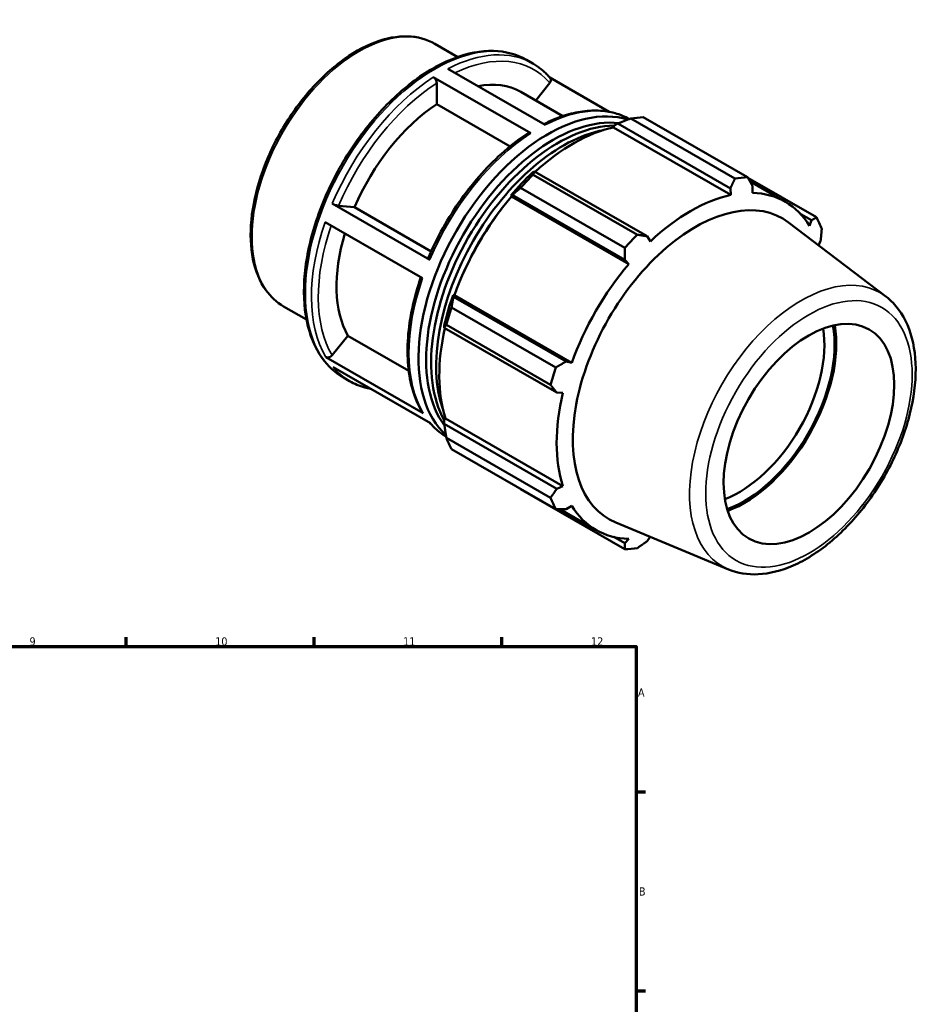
# Model space of a CAD drawing. Header units: millimetres. Extents: x 0 to 928, y -47 to 928.
# Tile 5 of 5: x 591 to 928, y 441 to 808. Entities that reach past the tile are written whole.
import ezdxf

# ---------------------------------------------------------------- set-up
doc = ezdxf.new("R2010")
doc.units = ezdxf.units.MM
for name, color, linetype, lineweight in [('Border (ANSI)', 7, 'Continuous', 70), ('Visible (ANSI)', 7, 'Continuous', 50), ('Visible Narrow (ANSI)', 7, 'Continuous', 35)]:
    doc.layers.add(name, color=color, linetype=linetype, lineweight=lineweight)
doc.styles.add('Note Text (ANSI)', font='tahoma.ttf')

# ---------------------------------------------------------------- blocks, each defined once
blk = doc.blocks.new('Borders Default Border')
at = {"layer": 'Border (ANSI)'}
for p, q in [((630.75, 574), (630.75, 577.45)), ((700.83, 574), (700.83, 577.45)), ((770.92, 574), (770.92, 577.45)), ((821, 519.75), (824.45, 519.75)), ((821, 445.5), (824.45, 445.5))]:
    blk.add_line(p, q, dxfattribs=at)
at = {"layer": 'Border (ANSI)', "flags": 128}
blk.add_lwpolyline([(20, 20), (20, 574), (821, 574), (821, 20), (20, 20)], dxfattribs=at)
at = {"layer": 'Border (ANSI)', "attachment_point": 7, "style": 'Note Text (ANSI)'}
for s, insert, char_height in [('9', (594.7, 574.34), 3.05), ('10', (663.96, 574.34), 3.048), ('11', (734.04, 574.4), 3.048), ('12', (804.13, 574.4), 3.048), ('A', (821.63, 555.35), 3.05), ('B', (821.99, 481.1), 3.05)]:
    blk.add_mtext(s, dxfattribs=dict(at, insert=insert, char_height=char_height))

msp = doc.modelspace()

# ---------------------------------------------------------------- linework, layer by layer
at = {"layer": 'Visible (ANSI)'}
for p, q in [((745.867, 798.896), (754.407, 793.979)), ((780.082, 792.908), (782.365, 791.593)), ((781.637, 765.513), (745.292, 786.443)), ((750.666, 789.57), (787.011, 768.64)), ((810.93, 773.525), (788.746, 786.3)), ((746.564, 776.369), (746.564, 784.235)), ((783.502, 777.783), (788.739, 784.295)), ((777.949, 780.981), (793.645, 771.943)), ((773.912, 760.62), (746.564, 776.369)), ((812.54, 767.705), (812.701, 768.391)), ((812.701, 768.391), (814.099, 769.143)), ((814.099, 769.143), (856.079, 744.969)), ((857.805, 748.641), (818.932, 771.026)), ((823.624, 771.481), (862.496, 749.096)), ((812.54, 767.705), (856.312, 742.498)), ((783.072, 751.276), (782.321, 750.896)), ((782.539, 750.068), (821.411, 727.683)), ((825.052, 727.101), (783.072, 751.276)), ((888.23, 734.161), (862.595, 748.924)), ((863.361, 747.582), (876.555, 739.984)), ((774.185, 742.315), (774.764, 742.512)), ((774.433, 741.907), (774.185, 742.315)), ((774.764, 742.512), (816.743, 718.338)), ((816.72, 722.735), (777.847, 745.12)), ((856.079, 744.969), (856.312, 742.498)), ((864.36, 743.279), (864.387, 745.774)), ((707.615, 739.291), (743.961, 718.361)), ((709.992, 738.457), (715.88, 737.917)), ((774.433, 741.907), (818.206, 716.7)), ((715.88, 737.917), (744.493, 721.44)), ((882.318, 735.351), (886.327, 733.042)), ((741.298, 711.431), (704.953, 732.361)), ((914.062, 704.63), (877.795, 732.254)), ((886.327, 733.042), (885.614, 730.945)), ((826.254, 725.189), (825.052, 727.101)), ((889.014, 723.708), (889.768, 725.418)), ((816.743, 718.338), (818.206, 716.7)), ((752.824, 704.512), (752.703, 705.106)), ((752.703, 705.106), (753.18, 705.094)), ((794.804, 680.338), (752.824, 704.512)), ((753.18, 705.094), (796.952, 679.887)), ((689.462, 700.946), (698.001, 696.029)), ((752.113, 700.547), (790.986, 678.162)), ((749.333, 693.76), (749.383, 692.924)), ((749.383, 692.924), (791.362, 668.75)), ((789.043, 671.619), (750.17, 694.004)), ((707.558, 682.68), (713.446, 690.001)), ((713.446, 690.001), (736.129, 676.938)), ((705.181, 682.04), (741.527, 661.11)), ((796.952, 679.887), (794.804, 680.338)), ((744.238, 657.307), (707.893, 678.237)), ((711.815, 674.359), (714.098, 673.045)), ((791.362, 668.75), (793.618, 668.662)), ((749.333, 658.634), (749.846, 659.116)), ((749.383, 657.051), (749.333, 658.634)), ((749.846, 659.116), (793.618, 633.91)), ((791.362, 632.877), (749.383, 657.051)), ((750.17, 651.926), (789.043, 629.541)), ((790.986, 625.236), (752.113, 647.621)), ((777.847, 632.687), (816.72, 610.302)), ((793.618, 633.91), (791.362, 632.877)), ((792.543, 625.24), (806.011, 617.484)), ((794.804, 625.253), (796.952, 626.524)), ((855.416, 602.789), (813.319, 620.292)), ((816.743, 612.521), (812.631, 614.889)), ((818.206, 614.19), (816.743, 612.521)), ((825.052, 613.326), (826.223, 614.927))]:
    msp.add_line(p, q, dxfattribs=at)
for centre, major_axis, start_param, end_param in [((749.504, 731.586), (28.445, 49.395), 0, 0.4696912), ((749.504, 731.586), (-28.445, -49.395), 3.9980676, 4.9118302), ((788.133, 709.341), (34.134, 59.274), 0.1231852, 3.0168755), ((790.008, 708.261), (33.451, 58.089), 0.2413248, 2.8985526), ((791.884, 707.181), (33.451, 58.089), 0.3282362, 2.8106553), ((800.735, 702.084), (37.926, 65.86), 0.3435016, 0.4380292), ((793.76, 706.101), (-33.451, -58.089), 3.6022888, 5.8224891), ((797.511, 703.941), (35.272, 61.25), 0.4780318, 1.0719493), ((797.511, 703.941), (-35.651, -61.909), 4.2304897, 4.4050227), ((800.735, 702.084), (37.926, 65.86), 1.1288997, 1.2234273), ((839.608, 679.699), (37.926, 65.86), 0.3435016, 0.4380292), ((841.283, 678.734), (-35.272, -61.25), 3.6196245, 4.2304897), ((841.283, 678.734), (35.272, 61.25), 5.975819, 6.5866842), ((797.511, 703.941), (35.272, 61.25), 1.26343, 1.8742952), ((843.141, 677.664), (32.327, 56.137), 6.2086528, 9.4993104), ((795.635, 705.021), (-33.451, -58.089), 4.4791638, 4.9456141), ((839.608, 679.699), (37.926, 65.86), 5.8412887, 5.9358163), ((749.504, 731.586), (-28.445, -49.395), 5.1003126, 5.9590278), ((839.608, 679.699), (-37.926, -65.86), 4.2704924, 4.36502), ((841.283, 678.734), (-35.272, -61.25), 4.4050227, 5.0158879), ((797.511, 703.941), (-35.651, -61.909), 5.0158879, 5.1904208), ((800.735, 702.084), (37.926, 65.86), 1.9142979, 2.0088255), ((797.511, 703.941), (35.272, 61.25), 2.0656152, 2.6596934), ((859.338, 668.337), (-22.456, -38.996), 0.616047, 2.5255456), ((861.247, 667.237), (23.804, 41.336), 3.7354949, 5.6892831), ((861.247, 667.237), (24.247, 42.106), 3.7452229, 5.6795551), ((839.608, 679.699), (-37.926, -65.86), 5.0558906, 5.1504181), ((841.283, 678.734), (-35.272, -61.25), 5.1904208, 5.8012861), ((800.735, 702.084), (-37.926, -65.86), 5.8412887, 5.9358163), ((839.608, 679.699), (-37.926, -65.86), 5.8412887, 5.9358163), ((841.283, 678.734), (-35.272, -61.25), 5.975819, 6.5866842), ((839.608, 679.699), (-37.926, -65.86), 0.3435016, 0.4380292)]:
    msp.add_ellipse(centre, major_axis=major_axis, ratio=0.5780931, start_param=start_param, end_param=end_param, dxfattribs=at)
msp.add_ellipse((885.39, 653.335), major_axis=(-22.456, -38.996), ratio=0.5780931, dxfattribs=at)
for points, knots in [([(745.867, 798.896), (742.844, 800.637), (739.368, 801.575), (731.807, 801.797), (727.704, 801.025), (719.23, 797.818), (714.852, 795.326), (706.343, 788.888), (702.214, 784.938), (694.629, 776.001), (691.172, 771.018), (685.264, 760.517), (682.813, 755), (679.158, 743.97), (677.957, 738.457), (676.944, 727.968), (677.135, 722.994), (678.945, 714.106), (680.558, 710.183), (684.657, 704.48), (686.892, 702.426), (689.462, 700.946)], [5.4997209, 5.4997209, 5.4997209, 5.4997209, 5.8009309, 5.8009309, 6.1140264, 6.1140264, 6.4382017, 6.4382017, 6.7634736, 6.7634736, 7.0878486, 7.0878486, 7.4118633, 7.4118633, 7.7363201, 7.7363201, 8.0616607, 8.0616607, 8.3852768, 8.3852768, 8.6413135, 8.6413135, 8.6413135, 8.6413135]), ([(780.082, 792.908), (776.425, 795.014), (772.213, 796.14), (763.049, 796.368), (758.078, 795.411), (747.829, 791.479), (742.542, 788.445), (732.268, 780.626), (727.282, 775.836), (718.121, 765.003), (713.945, 758.966), (706.81, 746.247), (703.85, 739.568), (699.441, 726.223), (697.994, 719.558), (696.777, 706.892), (697.01, 700.893), (699.186, 690.187), (701.124, 685.471), (706.04, 678.609), (708.726, 676.138), (711.815, 674.359)], [5.4997209, 5.4997209, 5.4997209, 5.4997209, 5.8039891, 5.8039891, 6.1184608, 6.1184608, 6.4419918, 6.4419918, 6.7663318, 6.7663318, 7.0899279, 7.0899279, 7.413232, 7.413232, 7.7369039, 7.7369039, 8.0613104, 8.0613104, 8.3843422, 8.3843422, 8.6413135, 8.6413135, 8.6413135, 8.6413135]), ([(788.876, 786.148), (788.5, 786.589), (788.111, 787.016), (787.31, 787.838), (786.897, 788.234), (786.05, 788.994), (785.615, 789.358), (784.723, 790.054), (784.266, 790.385), (783.331, 791.014), (782.853, 791.312), (782.365, 791.593)], [5.29687447, 5.29687447, 5.29687447, 5.29687447, 5.33744375, 5.33744375, 5.37801302, 5.37801302, 5.4185823, 5.4185823, 5.45915158, 5.45915158, 5.49972085, 5.49972085, 5.49972085, 5.49972085]), ([(745.292, 786.443), (745.449, 786.352), (745.633, 786.203), (745.923, 785.897), (746.08, 785.686), (746.302, 785.3), (746.407, 785.058), (746.528, 784.653), (746.564, 784.417), (746.564, 784.235)], [0, 0, 0, 0, 0.06660327, 0.06660327, 0.1332696, 0.1332696, 0.20001444, 0.20001444, 0.26682798, 0.26682798, 0.26682798, 0.26682798]), ([(788.875, 786.147), (788.912, 786.104), (788.945, 786.06), (789.066, 785.868), (789.132, 785.664), (789.162, 785.297), (789.13, 785.068), (788.999, 784.685), (788.875, 784.464), (788.739, 784.295)], [0.04669281, 0.04669281, 0.04669281, 0.04669281, 0.06660327, 0.06660327, 0.1332696, 0.1332696, 0.20001444, 0.20001444, 0.26682798, 0.26682798, 0.26682798, 0.26682798]), ([(818.418, 770.829), (816.74, 771.764), (814.949, 772.499), (811.079, 773.58), (808.989, 773.902), (804.67, 774.081), (802.44, 773.938), (797.887, 773.201), (795.565, 772.607), (790.996, 771.032), (788.752, 770.072), (786.506, 768.93)], [5.50781623, 5.50781623, 5.50781623, 5.50781623, 5.64627198, 5.64627198, 5.79282312, 5.79282312, 5.93937425, 5.93937425, 6.08592538, 6.08592538, 6.22485998, 6.22485998, 6.22485998, 6.22485998]), ([(780.713, 765.584), (777.706, 763.639), (774.726, 761.385), (768.917, 756.337), (766.087, 753.542), (760.67, 747.51), (758.082, 744.271), (753.236, 737.46), (750.976, 733.887), (746.862, 726.528), (745.007, 722.742), (743.386, 718.913)], [0.06133013, 0.06133013, 0.06133013, 0.06133013, 0.2483239, 0.2483239, 0.43531767, 0.43531767, 0.62231143, 0.62231143, 0.8093052, 0.8093052, 0.99629897, 0.99629897, 0.99629897, 0.99629897]), ([(780.713, 765.584), (780.721, 765.59), (780.729, 765.595), (780.848, 765.664), (781.005, 765.695), (781.295, 765.667), (781.48, 765.603), (781.637, 765.513)], [0.92919082, 0.92919082, 0.92919082, 0.92919082, 0.93406634, 0.93406634, 1.00073267, 1.00073267, 1.06733594, 1.06733594, 1.06733594, 1.06733594]), ([(709.992, 738.457), (709.856, 738.47), (709.658, 738.506), (709.286, 738.598), (709.046, 738.671), (708.631, 738.816), (708.383, 738.915), (707.989, 739.092), (707.772, 739.201), (707.615, 739.291)], [0.8002594, 0.8002594, 0.8002594, 0.8002594, 0.86701926, 0.86701926, 0.9337321, 0.9337321, 1.00039117, 1.00039117, 1.06700706, 1.06700706, 1.06700706, 1.06700706]), ([(743.961, 718.361), (743.804, 718.452), (743.651, 718.555), (743.465, 718.713), (743.399, 718.795), (743.378, 718.872), (743.38, 718.894), (743.388, 718.913)], [0, 0, 0, 0, 0.06661589, 0.06661589, 0.13327496, 0.13327496, 0.16042737, 0.16042737, 0.16042737, 0.16042737]), ([(740.66, 711.798), (739.357, 708), (738.295, 704.198), (736.68, 696.653), (736.135, 692.912), (735.606, 685.673), (735.622, 682.175), (736.222, 675.539), (736.806, 672.399), (738.539, 666.585), (739.689, 663.91), (741.11, 661.518)], [1.1115706, 1.1115706, 1.1115706, 1.1115706, 1.295727, 1.295727, 1.48278023, 1.48278023, 1.66983346, 1.66983346, 1.85688669, 1.85688669, 2.04393993, 2.04393993, 2.04393993, 2.04393993]), ([(855.416, 602.789), (858.821, 601.373), (862.586, 600.783), (870.711, 601.179), (875.101, 602.311), (884.122, 606.264), (888.757, 609.2), (897.633, 616.523), (901.869, 620.918), (909.515, 630.678), (912.927, 636.035), (918.62, 647.2), (920.902, 653.004), (924.108, 664.539), (925.028, 670.267), (925.342, 681.121), (924.732, 686.247), (921.902, 695.236), (919.719, 699.144), (915.924, 703.093), (915.02, 703.9), (914.062, 704.63)], [2.4326607, 2.4326607, 2.4326607, 2.4326607, 2.7138269, 2.7138269, 3.022995, 3.022995, 3.3538795, 3.3538795, 3.6864047, 3.6864047, 4.0168909, 4.0168909, 4.3469024, 4.3469024, 4.6783838, 4.6783838, 5.011353, 5.011353, 5.3333437, 5.3333437, 5.4251884, 5.4251884, 5.4251884, 5.4251884]), ([(707.558, 682.68), (707.422, 682.51), (707.224, 682.332), (706.852, 682.088), (706.612, 681.98), (706.197, 681.868), (705.949, 681.846), (705.555, 681.883), (705.338, 681.95), (705.181, 682.04)], [0.8002594, 0.8002594, 0.8002594, 0.8002594, 0.86701926, 0.86701926, 0.9337321, 0.9337321, 1.00039117, 1.00039117, 1.06700706, 1.06700706, 1.06700706, 1.06700706]), ([(714.098, 673.045), (715.859, 672.03), (717.75, 671.24), (720.441, 670.488), (721.154, 670.321), (721.879, 670.183)], [2.3581282, 2.3581282, 2.3581282, 2.3581282, 2.50467933, 2.50467933, 2.55630667, 2.55630667, 2.55630667, 2.55630667]), ([(741.527, 661.11), (741.37, 661.201), (741.217, 661.347), (741.119, 661.503), (741.115, 661.51), (741.11, 661.518)], [0, 0, 0, 0, 0.066615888, 0.066615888, 0.069974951, 0.069974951, 0.069974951, 0.069974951]), ([(744.063, 657.408), (744.398, 657.021), (744.744, 656.645), (745.499, 655.87), (745.911, 655.474), (746.759, 654.714), (747.194, 654.35), (748.086, 653.654), (748.543, 653.323), (749.37, 652.766), (749.736, 652.534), (750.108, 652.311)], [2.15994973, 2.15994973, 2.15994973, 2.15994973, 2.19585109, 2.19585109, 2.23642037, 2.23642037, 2.27698965, 2.27698965, 2.31755892, 2.31755892, 2.34879296, 2.34879296, 2.34879296, 2.34879296])]:
    msp.add_open_spline(points, degree=3, knots=knots, dxfattribs=at)
for points, weights in [([(814.099, 769.143), (816.445, 770.077), (818.932, 771.026)], [1.00540677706, 1.01031104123, 1.01441046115]), ([(782.539, 750.068), (782.79, 750.697), (783.072, 751.276)], [1.01441046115, 1.01031104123, 1.00540677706]), ([(856.079, 744.969), (856.934, 746.762), (857.805, 748.641)], [1.00261889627, 1.00171753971, 1]), ([(862.496, 749.096), (863.47, 747.396), (864.387, 745.774)], [1, 1.00171753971, 1.00261889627]), ([(774.764, 742.512), (776.253, 743.802), (777.847, 745.12)], [1.00540677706, 1.01031104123, 1.01441046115]), ([(886.327, 733.042), (887.268, 733.585), (888.23, 734.161)], [1.00261889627, 1.00171753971, 1]), ([(821.411, 727.683), (823.278, 727.381), (825.052, 727.101)], [1, 1.00171753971, 1.00261889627]), ([(890.174, 729.856), (889.976, 727.586), (889.768, 725.418)], [1, 1.00171753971, 1.00261889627]), ([(816.743, 718.338), (816.741, 720.486), (816.72, 722.735)], [1.00261889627, 1.00171753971, 1]), ([(752.113, 700.547), (752.455, 702.582), (752.824, 704.512)], [1.01441046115, 1.01031104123, 1.00540677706]), ([(749.383, 692.924), (749.747, 693.465), (750.17, 694.004)], [1.00540677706, 1.01031104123, 1.01441046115]), ([(790.986, 678.162), (792.943, 679.267), (794.804, 680.338)], [1, 1.00171753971, 1.00261889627]), ([(791.362, 668.75), (790.236, 670.15), (789.043, 671.619)], [1.00261889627, 1.00171753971, 1]), ([(750.17, 651.926), (749.747, 654.553), (749.383, 657.051)], [1.01441046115, 1.01031104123, 1.00540677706]), ([(777.847, 632.687), (777.767, 632.791), (777.686, 632.894)], [1.01441046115, 1.01420278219, 1.0139930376]), ([(789.043, 629.541), (790.236, 631.238), (791.362, 632.877)], [1, 1.00171753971, 1.00261889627]), ([(794.804, 625.253), (792.943, 625.239), (790.986, 625.236)], [1.00261889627, 1.00171753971, 1]), ([(816.72, 610.302), (816.741, 611.428), (816.743, 612.521)], [1, 1.00171753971, 1.00261889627]), ([(825.052, 613.326), (823.278, 612.062), (821.411, 610.757)], [1.00261889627, 1.00171753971, 1])]:
    msp.add_rational_spline(points, weights, degree=2, dxfattribs=at)
at = {"layer": 'Visible Narrow (ANSI)'}
for centre, major_axis, start_param, end_param in [((717.664, 749.921), (-28.203, -48.975), 3.1415927, 6.2831853), ((745.949, 733.634), (-34.134, -59.274), 3.1415927, 6.2831853), ((748.232, 732.319), (34.134, 59.274), 0, 0.7331201), ((749.504, 731.586), (33.236, 57.714), 6.0819238, 6.9857715), ((748.232, 732.319), (-34.134, -59.274), 3.9858827, 4.9219103), ((749.504, 731.586), (33.236, 57.714), 0.845936, 1.7789558), ((784.577, 711.389), (34.134, 59.274), 0.0085223, 0.7331201), ((784.577, 711.389), (34.134, 59.274), 0.84429, 1.7803177), ((748.232, 732.319), (-34.134, -59.274), 5.0330802, 5.9691079), ((749.504, 731.586), (-33.236, -57.714), 5.042071, 5.967746), ((784.577, 711.389), (-34.134, -59.274), 5.0330802, 5.9691079), ((882.541, 654.975), (29.405, 51.062), 6.2086528, 9.4993104), ((748.232, 732.319), (-34.134, -59.274), 6.0802778, 6.2831853), ((784.577, 711.389), (-34.134, -59.274), 6.0802778, 6.2733573)]:
    msp.add_ellipse(centre, major_axis=major_axis, ratio=0.5780931, start_param=start_param, end_param=end_param, dxfattribs=at)
msp.add_ellipse((885.39, 653.335), major_axis=(-27.171, -47.184), ratio=0.5780931, dxfattribs=at)

# ---------------------------------------------------------------- block references
msp.add_blockref('Borders Default Border', (0, 0))

doc.saveas('drawing.dxf')
